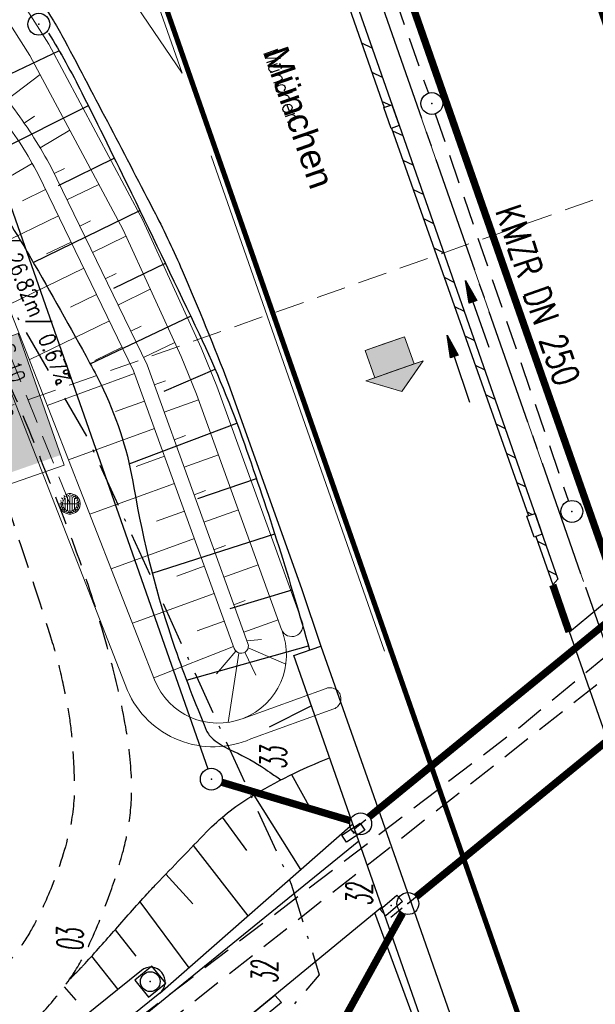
# Model space of a CAD drawing. Extents: x 446740 to 447511, y 442825 to 444215.
# Tile 29 of 94: x 447010 to 447050, y 443652 to 443720. Entities that reach past the tile are written whole.
import ezdxf
from ezdxf.enums import TextEntityAlignment as Align

# ---------------------------------------------------------------- set-up
doc = ezdxf.new("R2010")
doc.units = 0
doc.header["$LTSCALE"] = 2
doc.header["$MEASUREMENT"] = 0
for name, pattern in [('ACHSE', [5.5, 4, -0.5, 0.5, -0.5]), ('AUSGEZOGEN', [0]), ('BAB-FM2', [2.6, 1.5, -0.5, 0.1, -0.5]), ('EINAUSFÄDELUNG', [3.5, 2.5, -1]), ('GESTRICH-X2', [1.5, 1, -0.5]), ('GESTRICHELT', [0.75, 0.5, -0.25]), ('LINE_LT_0', [2, 1, -1]), ('LINE_LT_1', [1.5, 1, -0.5])]:
    doc.linetypes.add(name, pattern=pattern)
doc.layers.get('0').update_dxf_attribs({"linetype": 'AUSGEZOGEN'})
for name, color, linetype in [('200_ACHSEN', 7, 'CONTINUOUS'), ('205-GRENZL-BAB', 7, 'AUSGEZOGEN'), ('205-GRENZP-BAB', 7, 'AUSGEZOGEN'), ('210_Text', 7, 'CONTINUOUS'), ('ACHSETOP', 250, 'ACHSE'), ('ANMERKUNG', 7, 'CONTINUOUS'), ('BAB_FM', 5, 'BAB-FM2'), ('BAUWOTOP', 250, 'AUSGEZOGEN'), ('BAUWUTOP', 250, 'GESTRICHELT'), ('Beschriftung', 7, 'CONTINUOUS'), ('BOESCHG', 250, 'AUSGEZOGEN'), ('EINAUSF', 250, 'EINAUSFÄDELUNG'), ('FBRTOP', 250, 'AUSGEZOGEN'), ('Hintergrund', 7, 'CONTINUOUS'), ('Hintergrundplan', 7, 'CONTINUOUS'), ('KANAL', 7, 'GESTRICH-X2'), ('MULDE', 250, 'AUSGEZOGEN'), ('neu', 7, 'CONTINUOUS'), ('PFEIL', 7, 'CONTINUOUS'), ('PFEILTOP', 200, 'AUSGEZOGEN'), ('Rinne', 200, 'CONTINUOUS'), ('SCHLITZRINNE', 200, 'AUSGEZOGEN'), ('SCHMUTZWASSER', 30, 'GESTRICH-X2'), ('SCHSYMBOL', 200, 'AUSGEZOGEN'), ('STRASSE', 250, 'AUSGEZOGEN'), ('TEXTO', 4, 'CONTINUOUS'), ('W-LTG', 4, 'GESTRICH-X2'), ('WEG', 250, 'GESTRICH-X2')]:
    doc.layers.add(name, color=color, linetype=linetype)
doc.styles.add('4', font='txt_____.ttf', dxfattribs={"width": 0.9, "height": 1})
doc.styles.add('6', font='txt_____.ttf', dxfattribs={"width": 0.8, "height": 1})
doc.styles.add('8', font='txt_____.ttf', dxfattribs={"width": 0.8, "height": 1})
doc.styles.add('9', font='ARIALUNI.TTF', dxfattribs={"height": 1})
doc.styles.add('ROMANS', font='romans.shx', dxfattribs={"width": 0.8})

# ---------------------------------------------------------------- blocks, each defined once
blk = doc.blocks.new('30')
at = {"color": 0}
for p, q in [((-0.75, -0.29), (-0.75, 0.293)), ((-0.75, 0.293), (0.753, 0.293)), ((0.753, 0.293), (0.753, -0.29)), ((0.753, -0.29), (-0.75, -0.29))]:
    blk.add_line(p, q, dxfattribs=at)
blk.add_point((0, 0), dxfattribs=at)
blk = doc.blocks.new('GST')
at = {"color": 0}
blk.add_circle((0, 0), 0.75, dxfattribs=at)
blk.add_point((0, 0), dxfattribs=at)
blk = doc.blocks.new('10')
blk.add_blockref('GST', (0, 0))
blk = doc.blocks.new('PFEIL2')
at = {"color": 0}
for p, q in [((0.88, 0.002), (-2.401, -0.012)), ((0.881, -0.271), (0.879, 0.276)), ((0.879, 0.276), (2.429, 0.009)), ((0.911, 0.27), (0.879, 0.265)), ((0.965, 0.261), (0.879, 0.246)), ((1.019, 0.252), (0.879, 0.228)), ((1.073, 0.242), (0.879, 0.209)), ((1.127, 0.233), (0.879, 0.191)), ((1.181, 0.224), (0.879, 0.172)), ((1.235, 0.214), (0.879, 0.154)), ((1.289, 0.205), (0.879, 0.135)), ((1.343, 0.196), (0.879, 0.117)), ((1.397, 0.187), (0.879, 0.098)), ((1.451, 0.177), (0.879, 0.08)), ((1.505, 0.168), (0.879, 0.061)), ((1.559, 0.159), (0.88, 0.043)), ((1.613, 0.149), (0.88, 0.024)), ((1.668, 0.14), (0.88, 0.006)), ((1.722, 0.131), (0.88, -0.013)), ((1.776, 0.121), (0.88, -0.031)), ((1.83, 0.112), (0.88, -0.05)), ((1.884, 0.103), (0.88, -0.068)), ((1.938, 0.094), (0.88, -0.087)), ((1.992, 0.084), (0.88, -0.105)), ((2.046, 0.075), (0.88, -0.124)), ((2.1, 0.066), (0.88, -0.142)), ((2.154, 0.056), (0.88, -0.161)), ((2.208, 0.047), (0.88, -0.179)), ((2.262, 0.038), (0.881, -0.198)), ((2.316, 0.029), (0.881, -0.216)), ((2.37, 0.019), (0.881, -0.235)), ((2.424, 0.01), (0.881, -0.253)), ((2.429, 0.009), (0.881, -0.271))]:
    blk.add_line(p, q, dxfattribs=at)
blk = doc.blocks.new('20')
blk.add_lwpolyline([(-0.754, -0.751), (0.754, -0.751), (0.754, 0.75), (-0.754, 0.75)], close=True)
blk.add_circle((0, 0), 0.676)
blk.add_point((0, 0))
blk = doc.blocks.new('Muldenschacht')
at = {"color": 18, "lineweight": 9, "true_color": 0x000000}
for p, q in [((0.001513, 0.703679), (0.001513, 0.603579)), ((-0.599087, 0.002979), (-0.699187, 0.002979)), ((-0.569691, 0.188574), (-0.664892, 0.219507)), ((-0.492399, 0.083917), (-0.591181, 0.100105)), ((-0.484382, 0.356002), (-0.565365, 0.41484)), ((-0.444073, 0.230912), (-0.53319, 0.276499)), ((0.502013, 0.002979), (-0.498987, 0.002979)), ((0.474843, 0.165641), (-0.471817, 0.165641)), ((-0.350626, 0.358645), (-0.421053, 0.429778)), ((-0.351511, 0.488874), (-0.410348, 0.569857)), ((0.38186, 0.328304), (-0.378834, 0.328304)), ((-0.228204, 0.447647), (-0.274147, 0.536581)), ((-0.215015, 0.669384), (-0.184082, 0.574183)), ((-0.096655, 0.595502), (-0.080293, 0.496748)), ((0.001562, 0.503479), (0.001464, -0.497521)), ((0.093794, 0.596447), (0.078414, 0.497536)), ((0.218041, 0.669384), (0.187109, 0.574183)), ((0.271415, 0.539517), (0.226431, 0.450094)), ((0.413374, 0.569857), (0.354537, 0.488874)), ((0.425748, 0.42812), (0.355042, 0.357263)), ((0.447803, 0.22953), (0.537061, 0.27484)), ((0.568391, 0.41484), (0.487409, 0.356002)), ((0.4959, 0.080963), (0.594778, 0.096559)), ((0.572718, 0.188574), (0.667918, 0.219507)), ((0.602083, 0.008988), (0.702178, 0.00999)), ((-0.569691, -0.182617), (-0.664892, -0.21355)), ((-0.493148, -0.073251), (-0.59208, -0.088497)), ((-0.484382, -0.350045), (-0.565365, -0.408882)), ((-0.445326, -0.222488), (-0.534694, -0.267581)), ((0.474843, -0.159684), (-0.471817, -0.159684)), ((-0.352742, -0.35058), (-0.423593, -0.421292)), ((-0.351511, -0.482917), (-0.410348, -0.5639)), ((0.38186, -0.322346), (-0.378834, -0.322346)), ((-0.228006, -0.441793), (-0.273909, -0.530747)), ((-0.184082, -0.568226), (-0.215015, -0.663427)), ((-0.079489, -0.490923), (-0.095689, -0.589704)), ((0.001513, -0.597621), (0.001513, -0.697721)), ((0.079714, -0.491374), (0.095355, -0.590245)), ((0.187109, -0.568226), (0.218041, -0.663427)), ((0.271696, -0.533418), (0.226665, -0.444019)), ((0.354537, -0.482917), (0.413374, -0.5639)), ((0.426841, -0.421069), (0.355953, -0.350395)), ((0.446654, -0.225822), (0.535682, -0.271583)), ((0.487409, -0.350045), (0.568391, -0.408882)), ((0.496174, -0.073247), (0.595107, -0.088493)), ((0.572718, -0.182617), (0.667918, -0.21355))]:
    blk.add_line(p, q, dxfattribs=at)
for radius in [0.7007, 0.6006, 0.5005]:
    blk.add_circle((0.001513, 0.002979), radius, dxfattribs=at)

msp = doc.modelspace()

# ---------------------------------------------------------------- hatches: boundary and pattern name
at = {"layer": '210_Text'}
for color, points in [(256, [(447037.307, 443696.135), (447034.613, 443695.191), (447033.961, 443697.052), (447036.655, 443697.996)]), (131, [(447037.307, 443696.135), (447034.613, 443695.191), (447033.961, 443697.052), (447036.655, 443697.996)]), (256, [(447036.456, 443694.248), (447037.921, 443696.35), (447033.999, 443694.976)]), (131, [(447036.456, 443694.248), (447037.921, 443696.35), (447033.999, 443694.976)])]:
    msp.add_hatch(color=color, dxfattribs=at).paths.add_polyline_path(points, flags=0)

# ---------------------------------------------------------------- linework, layer by layer
at = {"layer": '200_ACHSEN', "color": 8, "lineweight": 9, "true_color": 0x7f7f7f}
msp.add_lwpolyline([(446948.136, 443969.096), (446963.289, 443925.808), (447048.9, 443681.259)], dxfattribs=at)
msp.add_lwpolyline([(446948.136, 443969.096), (446963.289, 443925.808), (447048.9, 443681.259)], dxfattribs=at)
at = {"layer": '205-GRENZL-BAB', "flags": 128}
msp.add_lwpolyline([(446938.808, 443909.082), (447023.182, 443668.438)], dxfattribs=at)
at = {"layer": '205-GRENZL-BAB', "const_width": 0.5, "flags": 128}
for points in [[(447034.231, 443665.155), (447065.8, 443690.955)], [(447068.92, 443685.385), (447037.461, 443659.694)], [(447024.149, 443667.516), (447032.931, 443664.895)], [(447028.953, 443644.877), (447036.518, 443658.564)]]:
    msp.add_lwpolyline(points, dxfattribs=at)
at = {"layer": '210_Text', "color": 18, "linetype": 'LINE_LT_0', "lineweight": 9, "true_color": 0x000000}
for p, q in [((447035.308, 443697.524), (447036.655, 443697.996)), ((447036.655, 443697.996), (447037.307, 443696.135)), ((447035.308, 443697.524), (447033.961, 443697.052)), ((447033.961, 443697.052), (447034.613, 443695.191)), ((447037.921, 443696.35), (447036.456, 443694.248)), ((447037.307, 443696.135), (447037.921, 443696.35)), ((447034.613, 443695.191), (447033.999, 443694.976)), ((447036.456, 443694.248), (447033.999, 443694.976))]:
    msp.add_line(p, q, dxfattribs=at)
at = {"layer": '210_Text', "color": 18, "lineweight": 9, "true_color": 0x000000}
for p, q in [((447035.308, 443697.524), (447036.655, 443697.996)), ((447036.655, 443697.996), (447037.307, 443696.135)), ((447035.308, 443697.524), (447033.961, 443697.052)), ((447033.961, 443697.052), (447034.613, 443695.191)), ((447037.921, 443696.35), (447036.456, 443694.248)), ((447037.307, 443696.135), (447037.921, 443696.35)), ((447034.613, 443695.191), (447033.999, 443694.976)), ((447036.456, 443694.248), (447033.999, 443694.976))]:
    msp.add_line(p, q, dxfattribs=at)
at = {"layer": '210_Text', "color": 18, "linetype": 'LINE_LT_0', "lineweight": 9, "true_color": 0x000000}
for points in [[(447037.307, 443696.135), (447034.613, 443695.191), (447033.961, 443697.052), (447036.655, 443697.996), (447037.307, 443696.135)], [(447036.456, 443694.248), (447037.921, 443696.35), (447033.999, 443694.976), (447036.456, 443694.248)]]:
    msp.add_lwpolyline(points, close=True, dxfattribs=at)
at = {"layer": '210_Text', "color": 18, "lineweight": 9, "true_color": 0x000000}
for points in [[(447037.307, 443696.135), (447034.613, 443695.191), (447033.961, 443697.052), (447036.655, 443697.996), (447037.307, 443696.135)], [(447036.456, 443694.248), (447037.921, 443696.35), (447033.999, 443694.976), (447036.456, 443694.248)]]:
    msp.add_lwpolyline(points, close=True, dxfattribs=at)
at = {"layer": 'ACHSETOP', "color": 0}
msp.add_lwpolyline([(446948.153, 443969.102), (446949.933, 443964.015), (446958.191, 443940.418), (446966.45, 443916.822), (446974.708, 443893.225), (446999.483, 443822.435), (447024.259, 443751.646), (447049.034, 443680.856), (447082.068, 443586.47), (447106.843, 443515.68), (447123.36, 443468.487)], dxfattribs=at)
at = {"layer": 'BAB_FM', "flags": 128}
msp.add_lwpolyline([(446907.736, 443871.618, 0.029826), (446920.778, 443849.819, -0.026843), (446940.011, 443814.418), (446940.648, 443813.135, 0.040013), (446962.986, 443779.495), (446965.138, 443775.204, -0.343593), (446964.346, 443771.555), (446956.984, 443765.535, 0.398511), (446956.832, 443763.357), (446978.31, 443740.079), (447000.468, 443715.992), (447014.94, 443691.092), (447028.903, 443660.538), (447030.814, 443654.35), (447019.085, 443640.703), (447035.188, 443587.926), (447041.09, 443572.533)], format="xyb", dxfattribs=at)
at = {"layer": 'BAUWOTOP'}
for p, q in [((447047.945, 443677.804), (447051.241, 443680.557)), ((447050.891, 443669.426), (447047.945, 443677.804)), ((447029.073, 443676.19), (447030.923, 443676.84)), ((447039.216, 443647.29), (447029.073, 443676.19)), ((447030.923, 443676.84), (447034.224, 443667.452)), ((447034.224, 443667.452), (447037.601, 443657.83)), ((447037.601, 443657.83), (447041.081, 443647.933))]:
    msp.add_line(p, q, dxfattribs=at)
at = {"layer": 'BAUWUTOP'}
for p, q in [((447033.232, 443664.339), (447066.816, 443691.786)), ((447069.016, 443685.464), (447035.441, 443658.045))]:
    msp.add_line(p, q, dxfattribs=at)
at = {"layer": 'Beschriftung', "color": 18, "lineweight": 9, "true_color": 0x000000}
msp.add_lwpolyline([(447010.198, 443698.227), (447013.345, 443689.219), (447003.589, 443685.811), (447000.443, 443694.819), (447010.198, 443698.227)], close=True, dxfattribs=at)
at = {"layer": 'BOESCHG'}
for p, q in [((447013.014, 443717.547), (447009.187, 443715.732)), ((447013.136, 443717.336), (447013.137, 443717.337)), ((447006.906, 443709.746), (447015.009, 443713.803)), ((447012.975, 443708.344), (447016.787, 443710.22)), ((447011.241, 443703.085), (447018.541, 443706.625)), ((447016.743, 443701.323), (447020.28, 443703.023)), ((447015.141, 443696.145), (447022.006, 443699.414)), ((447020.207, 443694.274), (447023.682, 443695.782)), ((447017.805, 443689.31), (447025.18, 443692.074)), ((447022.515, 443686.941), (447026.512, 443688.302)), ((447019.382, 443681.815), (447027.768, 443684.505)), ((447024.706, 443679.406), (447028.955, 443680.685)), ((447021.733, 443674.496), (447030.074, 443676.845)), ((447030.281, 443672.748), (447027.381, 443671.278)), ((447028.919, 443668.046), (447030.208, 443665.712)), ((447026.327, 443666.645), (447029.538, 443661.548)), ((447024.17, 443665.122), (447025.827, 443662.841)), ((447022.191, 443663.184), (447025.937, 443658.389)), ((447020.307, 443661.23), (447022.152, 443659.196)), ((447018.542, 443659.339), (447021.877, 443654.827)), ((447038.568, 443647.883), (447034.609, 443658.582)), ((447016.836, 443657.423), (447018.263, 443655.628)), ((447015.236, 443655.624), (447017.022, 443653.344)), ((447013.346, 443653.527), (447014.149, 443652.616))]:
    msp.add_line(p, q, dxfattribs=at)
for points in [[(447012.289, 443718.754, -0.022047), (447014.565, 443714.685, -0.003314), (447017.959, 443707.822, -0.002373), (447022.588, 443698.188, -0.025921), (447025.691, 443690.668, -0.016582), (447030.15, 443676.569)], [(447005.344, 443711.905, -0.010927), (447009.008, 443706.7, -0.017742), (447011.078, 443703.37, -0.00411), (447015.099, 443696.221, -0.016223), (447016.044, 443694.369, -0.068557), (447018.133, 443687.671, 0.042343), (447020.937, 443676.696, 0.015693), (447023.085, 443671.093, 0.121671), (447023.554, 443670.463, 0.066436), (447024.679, 443669.763, -0.035469), (447026.857, 443668.589, -0.008579), (447027.424, 443668.215, -0.006235), (447028.188, 443667.679)]]:
    msp.add_lwpolyline(points, format="xyb", dxfattribs=at)
at = {"layer": 'BOESCHG', "flags": 128}
msp.add_lwpolyline([(447013.725, 443654.045, 0.002207), (447014.502, 443654.82, 0.011268), (447014.65, 443654.976, 0.003856), (447016.739, 443657.313, -0.0035), (447019.038, 443659.889, -0.007273), (447019.667, 443660.564, -0.001359), (447023.096, 443664.118, -0.064664), (447026.125, 443666.525, -0.041395), (447031.527, 443669.198)], format="xyb", dxfattribs=at)
msp.add_lwpolyline([(447019.896, 443653.09), (447033.112, 443664.683)], dxfattribs=at)
at = {"layer": 'EINAUSF', "color": 0, "const_width": 0.35, "flags": 128}
for points in [[(447039.084, 443751.668, -0.000002), (447049.861, 443720.876, 0.000003), (447062.248, 443685.481, 0.000002), (447078.765, 443638.288, -0.000002), (447095.282, 443591.095, -0.000002), (447107.67, 443555.7, 0.000003), (447118.971, 443523.408, 0.000001)], [(447016.033, 443732.768, -0.000002), (447023.432, 443711.626, 0.000003), (447035.82, 443676.231, 0.000002), (447052.337, 443629.038, -0.000002), (447068.854, 443581.845, -0.000002), (447081.241, 443546.45, 0.000003), (447093.629, 443511.055, 0.000001), (447097.137, 443501.031, -0.000001)]]:
    msp.add_lwpolyline(points, format="xyb", dxfattribs=at)
at = {"layer": 'FBRTOP'}
msp.add_line((447024.61, 443694.742), (447029.599, 443680.771), dxfattribs=at)
at = {"layer": 'FBRTOP', "color": 0, "const_width": 0.5}
for points in [[(447118.971, 443523.408, 0), (447120.057, 443520.305, 0.000001), (447128.316, 443496.708, -0.000001), (447136.574, 443473.112)], [(446950.07, 443969.773, 0.000089), (446952.953, 443961.485, 0.000026), (446968.558, 443916.655, 0.000443), (446969.471, 443914.039, 0.00013), (446975.672, 443896.342, -0.000082), (446985.547, 443868.172, -0.00001), (446990.142, 443855.056, -0.000011), (446994.25, 443843.328, -0.000533), (447001.752, 443821.837, 0.000455), (447010.521, 443796.702, 0.000701), (447018.513, 443773.963, -0.000624), (447027.494, 443748.425, -0.000234), (447028.928, 443744.324, 0.000022), (447043.87, 443701.542, 0.000434), (447045.613, 443696.566, 0.000135), (447051.241, 443680.557)]]:
    msp.add_lwpolyline(points, format="xyb", dxfattribs=at)
at = {"layer": 'FBRTOP', "flags": 128}
msp.add_lwpolyline([(447001.407, 443735.962, -0.000954), (447003.535, 443733.032, -0.001574), (447004.815, 443731.251, -0.000045), (447006.85, 443728.4, -0.000285), (447007.172, 443727.948, -0.009992), (447009.257, 443724.892, -0.005894), (447012.625, 443719.601, -0.017241), (447013.385, 443718.275, -0.001966), (447019.599, 443706.404, -0.018115), (447021.432, 443702.53, -0.009228), (447024.61, 443694.742)], format="xyb", dxfattribs=at)
at = {"layer": 'FBRTOP', "const_width": 0.5}
msp.add_lwpolyline([(447046.8, 443681.017), (447047.657, 443678.534)], dxfattribs=at)
at = {"layer": 'FBRTOP', "const_width": 0.5, "flags": 128}
msp.add_lwpolyline([(447047.657, 443678.534), (447047.912, 443677.806)], dxfattribs=at)
at = {"layer": 'Hintergrund', "color": 254, "lineweight": 18, "true_color": 0xcccccc}
for p, q in [((447009.441, 443714.207), (447011.706, 443715.931)), ((447010.627, 443712.597), (447011.324, 443713.078)), ((447011.71, 443710.916), (447013.737, 443712.132)), ((447011.174, 443709.854), (447006.707, 443707.299)), ((447012.67, 443709.162), (447013.373, 443709.503)), ((447012.087, 443708.075), (447010.495, 443707.303)), ((447013.543, 443707.363), (447015.721, 443708.42)), ((447012.96, 443706.276), (447008.042, 443703.89)), ((447014.417, 443705.564), (447015.166, 443705.927)), ((447013.833, 443704.476), (447012.147, 443703.658)), ((447015.29, 443703.764), (447017.583, 443704.877)), ((447014.706, 443702.677), (447009.506, 443700.154)), ((447016.163, 443701.965), (447016.914, 443702.33)), ((447017.036, 443700.166), (447019.25, 443701.24)), ((447015.579, 443700.878), (447013.798, 443700.014)), ((447016.452, 443699.078), (447010.969, 443696.418)), ((447017.909, 443698.366), (447018.634, 443698.718)), ((447017.325, 443697.279), (447015.45, 443696.369)), ((447018.782, 443696.567), (447020.918, 443697.603)), ((447018.177, 443695.471), (447012.191, 443693.301)), ((447019.517, 443694.709), (447020.282, 443694.986)), ((447018.859, 443693.59), (447016.879, 443692.873)), ((447020.199, 443692.829), (447022.555, 443693.683)), ((447019.54, 443691.71), (447013.65, 443689.575)), ((447020.88, 443690.949), (447021.665, 443691.233)), ((447020.222, 443689.83), (447018.275, 443689.124)), ((447021.562, 443689.068), (447023.916, 443689.921)), ((447020.903, 443687.949), (447015.11, 443685.849)), ((447022.243, 443687.188), (447023.028, 443687.472)), ((447021.585, 443686.069), (447019.67, 443685.375)), ((447022.925, 443685.308), (447025.277, 443686.16)), ((447022.267, 443684.189), (447016.569, 443682.124)), ((447023.606, 443683.427), (447024.39, 443683.711)), ((447022.948, 443682.309), (447021.065, 443681.626)), ((447024.288, 443681.547), (447026.637, 443682.399)), ((447023.63, 443680.428), (447018.029, 443678.398)), ((447024.969, 443679.667), (447025.752, 443679.95)), ((447024.311, 443678.548), (447022.46, 443677.877)), ((447025.651, 443677.786), (447027.998, 443678.637)), ((447025.866, 443677.193), (447026.856, 443677.277)), ((447024.944, 443676.801), (447019.488, 443674.672)), ((447025.115, 443676.479), (447023.78, 443674.93)), ((447025.317, 443676.36), (447024.586, 443671.614)), ((447025.728, 443676.415), (447026.482, 443674.836)), ((447025.949, 443676.724), (447028.527, 443675.595))]:
    msp.add_line(p, q, dxfattribs=at)
for points in [[(446948.136, 443969.096), (446963.289, 443925.808), (447048.9, 443681.259)], [(447006.772, 443726.69), (447012.301, 443718), (447018.734, 443705.966), (447022.735, 443697.238), (447023.812, 443694.618), (447029.646, 443678.491)], [(447006.772, 443726.69), (447012.301, 443718), (447018.734, 443705.966), (447022.735, 443697.238), (447023.812, 443694.618), (447029.646, 443678.491)], [(447028.236, 443677.98), (447022.412, 443694.078), (447021.359, 443696.64), (447017.39, 443705.299), (447011.005, 443717.242), (447005.53, 443725.848)]]:
    msp.add_lwpolyline(points, dxfattribs=at)
for points in [[(446989.171, 443728.151), (447002.224, 443714.348, -0.097708), (447006.768, 443707.144), (447019.543, 443674.533)], [(446987.683, 443726.815), (447000.771, 443712.973, -0.097777), (447004.903, 443706.419), (447017.681, 443673.803, 0.414419), (447026.129, 443670.481), (447031.802, 443672.533, 1), (447031.291, 443673.943), (447025.602, 443671.885)], [(447000.115, 443726.457), (447009.97, 443713.513, -0.037172), (447012.463, 443709.589), (447019.027, 443696.063), (447025.932, 443677.009)], [(447024.993, 443676.668), (447018.104, 443695.673), (447011.582, 443709.117, 0.037172), (447009.168, 443712.915), (446999.276, 443725.912)], [(447028.25, 443677.944, 0.974089), (447029.646, 443678.491)], [(447019.543, 443674.533, 0.999998), (447028.249, 443677.943)], [(447025.932, 443677.009, -1.000335), (447024.993, 443676.668)]]:
    msp.add_lwpolyline(points, format="xyb", dxfattribs=at)
at = {"layer": 'Hintergrundplan', "color": 254, "lineweight": 18, "true_color": 0xcccccc}
for p, q in [((447011.864, 443730.067), (447021.434, 443716.029)), ((447009.441, 443714.207), (447011.706, 443715.931)), ((447010.627, 443712.597), (447011.324, 443713.078)), ((447011.71, 443710.916), (447013.737, 443712.132)), ((447023.416, 443710.366), (447035.276, 443676.487)), ((447011.174, 443709.854), (447006.707, 443707.299)), ((447012.67, 443709.162), (447013.373, 443709.503)), ((447012.087, 443708.075), (447010.495, 443707.303)), ((447013.543, 443707.363), (447015.721, 443708.42)), ((447012.96, 443706.276), (447008.042, 443703.89)), ((447014.417, 443705.564), (447015.166, 443705.927)), ((447013.833, 443704.476), (447012.147, 443703.658)), ((447015.29, 443703.764), (447017.583, 443704.877)), ((447014.706, 443702.677), (447009.506, 443700.154)), ((447016.163, 443701.965), (447016.914, 443702.33)), ((447017.036, 443700.166), (447019.25, 443701.24)), ((447015.579, 443700.878), (447013.798, 443700.014)), ((447016.452, 443699.078), (447010.969, 443696.418)), ((447017.909, 443698.366), (447018.634, 443698.718)), ((447017.325, 443697.279), (447015.45, 443696.369)), ((447018.782, 443696.567), (447020.918, 443697.603)), ((447018.177, 443695.471), (447012.191, 443693.301)), ((447019.517, 443694.709), (447020.282, 443694.986)), ((447018.859, 443693.59), (447016.879, 443692.873)), ((447020.199, 443692.829), (447022.555, 443693.683)), ((447019.54, 443691.71), (447013.65, 443689.575)), ((447020.88, 443690.949), (447021.665, 443691.233)), ((447020.222, 443689.83), (447018.275, 443689.124)), ((447021.562, 443689.068), (447023.916, 443689.921)), ((447020.903, 443687.949), (447015.11, 443685.849)), ((447022.243, 443687.188), (447023.028, 443687.472)), ((447021.585, 443686.069), (447019.67, 443685.375)), ((447022.925, 443685.308), (447025.277, 443686.16)), ((447022.267, 443684.189), (447016.569, 443682.124)), ((447023.606, 443683.427), (447024.39, 443683.711)), ((447022.948, 443682.309), (447021.065, 443681.626)), ((447024.288, 443681.547), (447026.637, 443682.399)), ((447023.63, 443680.428), (447018.029, 443678.398)), ((447024.969, 443679.667), (447025.752, 443679.95)), ((447024.311, 443678.548), (447022.46, 443677.877)), ((447025.651, 443677.786), (447027.998, 443678.637)), ((447025.866, 443677.193), (447026.856, 443677.277)), ((447024.944, 443676.801), (447019.488, 443674.672)), ((447025.115, 443676.479), (447023.78, 443674.93)), ((447025.317, 443676.36), (447024.586, 443671.614)), ((447025.728, 443676.415), (447026.482, 443674.836)), ((447025.949, 443676.724), (447028.527, 443675.595))]:
    msp.add_line(p, q, dxfattribs=at)
for points in [[(446948.136, 443969.096), (446963.289, 443925.808), (447048.9, 443681.259)], [(446934.548, 443964.34), (446939.173, 443951.115), (446947.929, 443925.999), (446954.616, 443907.018), (446965.142, 443876.947), (446973.857, 443852.137), (446980.732, 443832.324), (446988.537, 443810.086), (446997.416, 443784.716), (447004.888, 443762.982), (447021.434, 443716.029)], [(447006.772, 443726.69), (447012.301, 443718), (447018.734, 443705.966), (447022.735, 443697.238), (447023.812, 443694.618), (447029.646, 443678.491)], [(447006.772, 443726.69), (447012.301, 443718), (447018.734, 443705.966), (447022.735, 443697.238), (447023.812, 443694.618), (447029.646, 443678.491)], [(447028.236, 443677.98), (447022.412, 443694.078), (447021.359, 443696.64), (447017.39, 443705.299), (447011.005, 443717.242), (447005.53, 443725.848)]]:
    msp.add_lwpolyline(points, dxfattribs=at)
for points in [[(446989.171, 443728.151), (447002.224, 443714.348, -0.097708), (447006.768, 443707.144), (447019.543, 443674.533)], [(446987.683, 443726.815), (447000.771, 443712.973, -0.097777), (447004.903, 443706.419), (447017.681, 443673.803, 0.414419), (447026.129, 443670.481), (447031.802, 443672.533, 1), (447031.291, 443673.943), (447025.602, 443671.885)], [(447000.115, 443726.457), (447009.97, 443713.513, -0.037172), (447012.463, 443709.589), (447019.027, 443696.063), (447025.932, 443677.009)], [(447024.993, 443676.668), (447018.104, 443695.673), (447011.582, 443709.117, 0.037172), (447009.168, 443712.915), (446999.276, 443725.912)], [(447028.25, 443677.944, 0.974089), (447029.646, 443678.491)], [(447019.543, 443674.533, 0.999998), (447028.249, 443677.943)], [(447025.932, 443677.009, -1.000335), (447024.993, 443676.668)]]:
    msp.add_lwpolyline(points, format="xyb", dxfattribs=at)
at = {"layer": 'KANAL'}
for p, q in [((447029.031, 443741.063), (447038.281, 443714.656)), ((447038.75, 443713.25), (447047.875, 443686.75))]:
    msp.add_line(p, q, dxfattribs=at)
at = {"layer": 'KANAL', "color": 92, "lineweight": 9, "true_color": 0x00b400}
msp.add_line((447013.744, 443686.566, 451.321), (447003.734, 443711.453, 451.569), dxfattribs=at)
at = {"layer": 'MULDE', "flags": 128}
for points in [[(447018.642, 443654.648), (446998.656, 443638.563), (446979.78, 443623.337), (446977.79, 443622.639)], [(447019.896, 443653.09), (446999.91, 443637.005), (446980.768, 443621.563), (446978.452, 443620.751)]]:
    msp.add_lwpolyline(points, dxfattribs=at)
at = {"layer": 'MULDE'}
msp.add_arc((447019.269, 443653.869), 1, 308.82758, 128.82758, dxfattribs=at)
at = {"layer": 'neu', "color": 12, "linetype": 'LINE_LT_1', "lineweight": 9, "true_color": 0xc40000}
msp.add_line((446877.923, 443646.733), (447211.401, 443764.503), dxfattribs=at)
at = {"layer": 'Rinne'}
for points in [[(447013.798, 443641.504), (447021.099, 443647.479), (447027.777, 443652.967)], [(447027.777, 443652.967), (447028.229, 443652.448)], [(447028.229, 443652.448), (447021.574, 443646.958), (447014.263, 443640.986)]]:
    msp.add_lwpolyline(points, dxfattribs=at)
at = {"layer": 'SCHLITZRINNE'}
for p, q in [((447033.716, 443718.101), (447034.42, 443717.762)), ((447034.418, 443716.098), (447035.123, 443715.759)), ((447035.121, 443714.095), (447035.68, 443713.826)), ((447035.825, 443712.091), (447036.528, 443711.753)), ((447036.534, 443710.085), (447037.229, 443709.75)), ((447037.242, 443708.079), (447037.931, 443707.747)), ((447037.951, 443706.073), (447038.633, 443705.745)), ((447038.659, 443704.067), (447039.334, 443703.742)), ((447039.368, 443702.061), (447040.036, 443701.739)), ((447040.076, 443700.055), (447040.738, 443699.737)), ((447040.785, 443698.049), (447041.439, 443697.734)), ((447041.493, 443696.043), (447042.141, 443695.731)), ((447042.201, 443694.037), (447042.843, 443693.729)), ((447042.91, 443692.032), (447043.544, 443691.726)), ((447043.618, 443690.026), (447044.246, 443689.723)), ((447044.327, 443688.02), (447044.948, 443687.721)), ((447045.035, 443686.014), (447045.395, 443685.841)), ((447045.744, 443684.008), (447046.351, 443683.715)), ((447046.452, 443682.002), (447047.053, 443681.713)), ((447046.8, 443681.017), (447047.155, 443681.421))]:
    msp.add_line(p, q, dxfattribs=at)
at = {"layer": 'SCHLITZRINNE', "flags": 128}
for points in [[(447016.458, 443769.022), (447026.402, 443740.623), (447036.118, 443712.922), (447047.155, 443681.421)], [(447026.009, 443740.074), (447035.266, 443713.681)], [(447035.765, 443712.263), (447045.129, 443685.748)], [(447045.63, 443684.331), (447046.8, 443681.017)]]:
    msp.add_lwpolyline(points, dxfattribs=at)
at = {"layer": 'SCHMUTZWASSER', "flags": 128}
msp.add_lwpolyline([(447015.825, 443649.382), (447044.713, 443671.432), (447074.846, 443696.366), (447085.828, 443704.755)], dxfattribs=at)
at = {"layer": 'SCHSYMBOL'}
for points in [[(447035.789, 443713.863), (447036.285, 443712.445), (447035.735, 443712.252), (447035.239, 443713.671)], [(447045.584, 443685.907), (447046.08, 443684.488), (447045.53, 443684.296), (447045.034, 443685.714)]]:
    msp.add_lwpolyline(points, close=True, dxfattribs=at)
at = {"layer": 'STRASSE'}
for points in [[(447068.931, 443945.908, 0.000002), (447074.525, 443910.767, 0.000014)], [(447057.959, 443995.782, 0.000007), (447066.417, 443943.312, -0.000072)]]:
    msp.add_lwpolyline(points, format="xyb", dxfattribs=at)
at = {"layer": 'STRASSE', "flags": 128}
msp.add_lwpolyline([(447029.599, 443680.771), (447030.923, 443676.84)], dxfattribs=at)
at = {"layer": 'STRASSE'}
for points in [[(447033.532, 443663.486), (447021.144, 443653.445), (447000.334, 443636.5), (446980.917, 443620.652), (446978.601, 443620.162), (446976.891, 443621.123), (446976.773, 443623.875), (446975.026, 443626.444), (446974.407, 443626.308), (446973.648, 443626.369), (446966.782, 443620.881), (446967.349, 443618.107), (446967.15, 443614.821), (446966.389, 443611.191), (446965.313, 443608.879), (446963.493, 443606.43), (446950.245, 443595.604), (446933.309, 443581.923)], [(447013.798, 443641.504), (447021.099, 443647.479), (447035.109, 443658.993)]]:
    msp.add_lwpolyline(points, dxfattribs=at)
at = {"layer": 'W-LTG', "flags": 128}
msp.add_lwpolyline([(446952.943, 443595.235), (447013.8, 443645.891), (447058.693, 443681.195), (447088.768, 443704.243), (447107.911, 443722.408)], dxfattribs=at)
at = {"layer": 'WEG', "flags": 128}
for points in [[(446976.819, 443622.809, 0.003478), (446990.635, 443633.804, 0.004455), (447000.398, 443641.83, 0.000244), (447009.149, 443649.163, 0.00383), (447009.702, 443649.634, 0.029535), (447011.872, 443651.748, 0.030309), (447013.725, 443654.045, 0.044337), (447014.902, 443656.056, 0.024922), (447016.481, 443659.884, 0.020172), (447017.405, 443662.859, 0.030072), (447017.821, 443664.908, 0.045014), (447017.963, 443667.723, 0.03518), (447017.568, 443671.304, 0.019616), (447016.56, 443675.826, 0.016896), (447015.009, 443680.976, 0.009595), (447013.503, 443685.161, 0.006158), (447010.953, 443691.603, 0.021057), (447006.381, 443701.537, 0.034412), (447002.925, 443707.273, 0.024481), (446996.978, 443714.936, 0.010018), (446981.195, 443732.608, 0.000195), (446953.17, 443762.726, 0.000666), (446944.962, 443771.517, 0.000046), (446941.056, 443775.688, 0.000009), (446922.08, 443795.949, 0.001109), (446881.764, 443838.802, 0.00487), (446872.464, 443848.453, 0.033993), (446870.176, 443850.485, 0.027932), (446867.108, 443852.595, 0.056779), (446865.132, 443853.509, 0.044375), (446862.423, 443854.146, 0.066457), (446859.151, 443854.177, 0.07715), (446856.435, 443853.405, 0.026945), (446855.343, 443852.829, 0.005039), (446849.713, 443849.386, 0.024312), (446844.157, 443845.523, 0.01939), (446837.642, 443840.09)], [(446839.503, 443837.192, -0.024299), (446846.088, 443843.08, -0.028596), (446852.182, 443847.465, -0.002657), (446855.649, 443849.645, -0.018724), (446856.154, 443849.933, -0.064132), (446858.234, 443850.699, -0.052142), (446860.936, 443851.027, -0.051497), (446862.977, 443850.85, -0.064077), (446864.543, 443850.336, -0.046861), (446866.851, 443848.956, -0.040142), (446869.225, 443846.904, -0.010587), (446882.06, 443833.308, 0.005484), (446906.566, 443806.811, 0.000342), (446936.107, 443775.608, -0.000702), (446950.465, 443760.42, -0.001926), (446960.591, 443749.595, -0.000804), (446984.714, 443723.524, -0.009458), (446993.661, 443713.448, -0.013174), (446999.75, 443705.93, -0.048866), (447004.434, 443698.406, -0.031939), (447009.648, 443685.91, -0.007405), (447012.54, 443677.083, -0.024061), (447013.258, 443674.315, -0.002233), (447013.434, 443673.452, -0.002633), (447013.576, 443672.719, -0.0246), (447013.874, 443670.559, -0.016952), (447014.044, 443667.4, -0.058854), (447013.748, 443664.379, -0.042814), (447012.514, 443660.4, -0.027791), (447011.122, 443657.457, -0.045135), (447010.009, 443655.787, -0.021996), (447008.373, 443653.928, -0.016225), (447005.969, 443651.586, -0.025254), (446993.147, 443641.014, 0.018531), (446975.487, 443626.846, 0.000995), (446975.432, 443626.798, 0.000136), (446975.026, 443626.444)]]:
    msp.add_lwpolyline(points, format="xyb", dxfattribs=at)

# ---------------------------------------------------------------- block references
at = {"layer": '205-GRENZP-BAB', "rotation": 289.2892292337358}
for p in [(447023.43, 443667.73), (447033.65, 443664.68), (447036.881, 443659.22)]:
    msp.add_blockref('GST', p, dxfattribs=at)
at = {"layer": 'KANAL', "rotation": 270}
msp.add_blockref('Muldenschacht', (447013.744, 443686.566), dxfattribs=at)
at = {"layer": 'PFEIL', "rotation": 108.9630999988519}
msp.add_blockref('PFEIL2', (447041.624, 443699.544), dxfattribs=at)
at = {"layer": 'PFEILTOP', "rotation": 108.1248069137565}
msp.add_blockref('PFEIL2', (447040.331, 443695.809), dxfattribs=at)
at = {"layer": 'SCHSYMBOL'}
for name, p, rotation in [('10', (447011.623, 443719.372), 289.2892), ('GST', (447038.52, 443713.948), 289.2891999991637), ('GST', (447048.107, 443686.047), 289.2891999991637), ('30', (447033.154, 443664.07), 33.45585767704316), ('30', (447035.744, 443659.097), 220.9444676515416), ('20', (447019.247, 443653.88), 219.1734813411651)]:
    msp.add_blockref(name, p, dxfattribs=dict(at, rotation=rotation))

# ---------------------------------------------------------------- texts
at = {"layer": '210_Text', "color": 18, "true_color": 0x000000, "attachment_point": 1, "rotation": 289.10418, "line_spacing_factor": 0.959981}
for insert, char_height, style in [((447027.899, 443717.787), 1, '4'), ((447028.608, 443718.033), 1.75, '9')]:
    msp.add_mtext('München', dxfattribs=dict(at, insert=insert, char_height=char_height, style=style))
at = {"layer": 'ANMERKUNG', "style": 'ROMANS', "oblique": 7, "width": 0.5}
for s, p in [('33', (447028.571, 443668.417)), ('32', (447034.462, 443659.073)), ('03', (447014.65, 443655.976)), ('32', (447027.974, 443653.757))]:
    msp.add_text(s, height=1.8, rotation=90, dxfattribs=at).set_placement(p)
at = {"layer": 'Beschriftung', "color": 92, "true_color": 0x00b400, "insert": (447007.292, 443711.486), "char_height": 1.1, "attachment_point": 1, "rotation": 291.91086, "line_spacing_factor": 0.959981, "style": '6'}
msp.add_mtext('MP DN 200/ 26.82m/ 0.67%', dxfattribs=at)
at = {"layer": 'Beschriftung', "color": 18, "true_color": 0x000000, "insert": (447009.891, 443697.59), "char_height": 1, "attachment_point": 1, "rotation": 289.25515, "line_spacing_factor": 0.959981, "style": '8', "bg_fill": 1, "box_fill_scale": 1.5, "bg_fill_color": 256, "bg_fill_true_color": 11599800, "bg_fill_transparency": 0}
msp.add_mtext('S 10^JDN 1000^JDOK 451.32m^JTWL 450.57m^JR 447013.381^JH 543687.134', dxfattribs=at)
at = {"layer": 'TEXTO', "style": 'ROMANS', "width": 0.75}
msp.add_text('KMZR DN 250', height=1.8, rotation=288.9631, dxfattribs=at).set_placement((447044.918, 443700.547), align=Align.CENTER)

doc.saveas('drawing.dxf')
